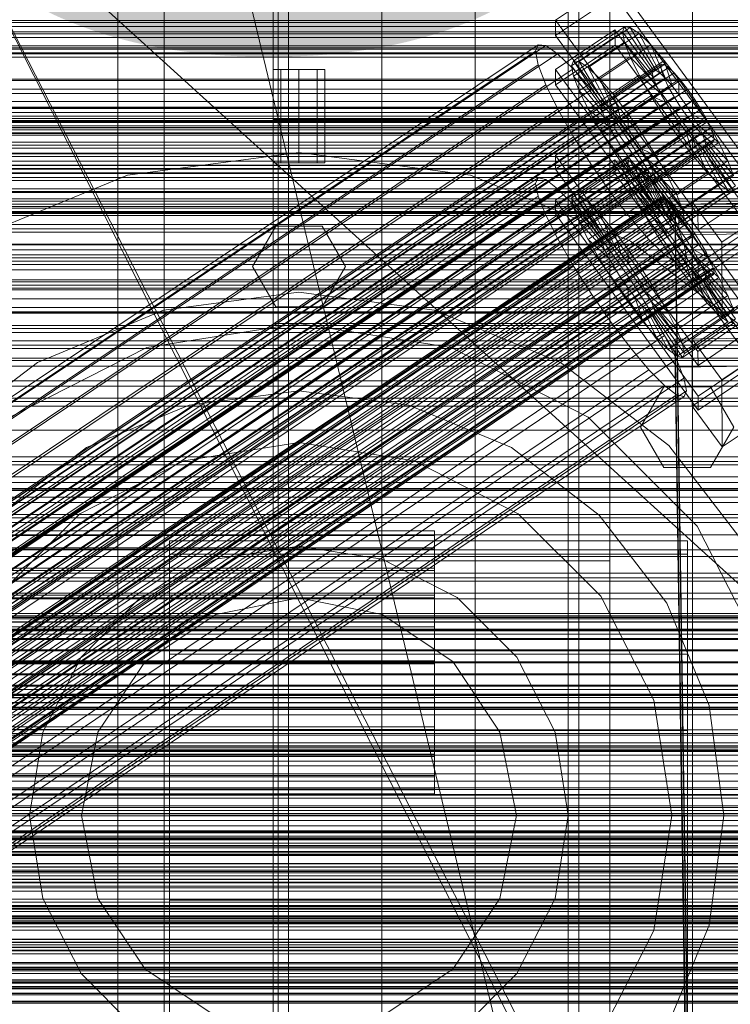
# Model space of a CAD drawing. Header units: millimetres. Extents: x -1970 to 61924, y -58230 to 6847.
# Tile 188 of 256: x 231 to 368, y -34286 to -34096. Entities that reach past the tile are written whole.
import ezdxf

# ---------------------------------------------------------------- set-up
doc = ezdxf.new("R2010")
doc.units = ezdxf.units.MM
for name, color, linetype, lineweight in [('COTAS_O', 1, 'Continuous', 0), ('COTAS_P', 1, 'Continuous', 0), ('frontal_briquetadora', 7, 'Continuous', 0), ('frontal_C01', 7, 'Continuous', 0), ('frontal_C02', 7, 'Continuous', 0), ('frontal_C03', 7, 'Continuous', 0), ('frontal_mezcladora', 7, 'Continuous', 0), ('frontal_secador', 7, 'Continuous', 0)]:
    doc.layers.add(name, color=color, linetype=linetype, lineweight=lineweight)
doc.dimstyles.new('R19_100', dxfattribs={"dimtxt": 250, "dimasz": 150, "dimexe": 150, "dimexo": 80, "dimgap": 100, "dimtad": 1, "dimtih": 1, "dimtoh": 1, "dimdsep": 46, "dimcen": 0.09, "dimadec": 0, "dimazin": 0, "dimtfac": 1, "dimtdec": 4, "dimtofl": 0, "dimtmove": 0, "dimatfit": 3, "dimfxl": 1, "dimtolj": 1, "dimtzin": 0, "dimarcsym": 0})

# ---------------------------------------------------------------- blocks, each defined once
blk = doc.blocks.new('DIM_R26_43')
at = {"layer": 'COTAS_P'}
for p, q in [((-1750, -34600), (-1600, -34555)), ((2600, -34600), (2450, -34555)), ((-1750, -35500), (-1750, -34600)), ((-1750, -34600), (2600, -34600)), ((-1750, -34600), (-1600, -34645)), ((2600, -34600), (2450, -34645)), ((2600, -35500), (2600, -34600))]:
    blk.add_line(p, q, dxfattribs=at)
blk.add_text('4350 P', height=250, dxfattribs=at).set_placement((425, -34500))
blk = doc.blocks.new('DIM_R26_46')
at = {"layer": 'COTAS_O'}
for p, q in [((-1725, -33700), (-1575, -33655)), ((1725, -33700), (1575, -33655)), ((-1725, -34400), (-1725, -33700)), ((-1725, -33700), (1725, -33700)), ((-1725, -33700), (-1575, -33745)), ((1725, -33700), (1575, -33745)), ((1725, -34400), (1725, -33700))]:
    blk.add_line(p, q, dxfattribs=at)
blk.add_text('3450 O', height=250, dxfattribs=at).set_placement((0, -33600))
blk = doc.blocks.new('DIM_R26_49')
at = {"layer": 'COTAS_O'}
for p, q in [((-650, -34200), (-500, -34155)), ((650, -34200), (500, -34155)), ((-650, -34900), (-650, -34200)), ((-650, -34200), (650, -34200)), ((-650, -34200), (-500, -34245)), ((650, -34200), (500, -34245)), ((650, -34900), (650, -34200))]:
    blk.add_line(p, q, dxfattribs=at)
blk.add_text('1300 O', height=250, dxfattribs=at).set_placement((0, -34100))

msp = doc.modelspace()

# ---------------------------------------------------------------- linework, layer by layer
at = {"layer": 'frontal_briquetadora'}
for p, q in [((210, -33820), (416.55, -34680)), ((210, -34060), (430, -34260)), ((210, -34060), (430, -34490)), ((210, -34060), (430, -34496)), ((210, -34143), (452, -34143)), ((210, -34181.662), (452, -34181.662)), ((210, -34260), (430, -34260)), ((750, -34270.216), (200, -34270.216)), ((750, -34275), (200, -34275)), ((210, -34275), (452, -34275)), ((750, -34279.784), (200, -34279.784))]:
    msp.add_line(p, q, dxfattribs=at)
at = {"layer": 'frontal_C01'}
for p, q in [((250, -35948.844), (250, -33373.251)), ((250, -33378.064), (250, -35953.656)), ((425, -34096.935), (-425, -34096.935)), ((425, -34099.076), (-425, -34099.076)), ((-425, -34110.632), (425, -34110.632)), ((334.501, -34122.56), (345.969, -34114.823)), ((345.969, -34114.823), (345.981, -34117.519)), ((345.969, -34114.823), (373.501, -34152.678)), ((345.981, -34117.519), (334.513, -34125.256)), ((373.513, -34155.374), (345.981, -34117.519)), ((334.513, -34125.256), (334.501, -34122.56)), ((362.033, -34160.414), (334.501, -34122.56)), ((334.539, -34131.187), (346.008, -34123.451)), ((337.64, -34130.823), (347.47, -34124.192)), ((338.005, -34130.008), (347.835, -34123.377)), ((339.088, -34130.27), (348.918, -34123.638)), ((346.008, -34123.451), (346.02, -34126.147)), ((346.008, -34123.451), (373.539, -34161.305)), ((347.835, -34123.377), (347.47, -34124.192)), ((347.47, -34124.192), (353.205, -34132.079)), ((347.47, -34124.192), (347.847, -34126.029)), ((348.918, -34123.638), (347.835, -34123.377)), ((347.835, -34123.377), (353.378, -34131.692)), ((350.645, -34124.959), (348.918, -34123.638)), ((348.918, -34123.638), (353.892, -34131.816)), ((334.513, -34125.256), (362.045, -34163.11)), ((346.02, -34126.147), (334.551, -34133.883)), ((338.017, -34132.66), (347.847, -34126.029)), ((340.816, -34131.59), (350.645, -34124.959)), ((373.551, -34164.001), (346.02, -34126.147)), ((347.847, -34126.029), (353.384, -34132.948)), ((347.847, -34126.029), (348.941, -34128.761)), ((352.899, -34127.248), (350.645, -34124.959)), ((350.645, -34124.959), (354.71, -34132.442)), ((146.383, -34252.321), (330.692, -34127.987)), ((146.872, -34251.231), (331.181, -34126.897)), ((148.32, -34251.581), (332.629, -34127.246)), ((331.181, -34126.897), (330.692, -34127.987)), ((330.692, -34127.987), (331.197, -34130.442)), ((332.629, -34127.246), (331.181, -34126.897)), ((334.938, -34129.011), (332.629, -34127.246)), ((343.069, -34133.879), (352.899, -34127.248)), ((355.525, -34130.35), (352.899, -34127.248)), ((352.899, -34127.248), (355.777, -34133.526)), ((150.629, -34253.346), (334.938, -34129.011)), ((337.95, -34132.071), (334.938, -34129.011)), ((339.111, -34135.392), (348.941, -34128.761)), ((348.941, -34128.761), (353.902, -34134.243)), ((348.941, -34128.761), (350.678, -34132.203)), ((141.045, -34275.202), (354.844, -34130.973)), ((141.218, -34274.815), (355.017, -34130.587)), ((141.224, -34276.072), (355.022, -34131.843)), ((141.731, -34274.939), (355.53, -34130.711)), ((142.549, -34275.565), (356.348, -34131.336)), ((146.887, -34254.776), (331.197, -34130.442)), ((331.197, -34130.442), (332.659, -34134.094)), ((334.551, -34133.883), (334.539, -34131.187)), ((362.071, -34169.042), (334.539, -34131.187)), ((337.64, -34130.823), (338.005, -34130.008)), ((343.376, -34138.71), (337.64, -34130.823)), ((338.017, -34132.66), (337.64, -34130.823)), ((343.549, -34138.324), (338.005, -34130.008)), ((338.005, -34130.008), (339.088, -34130.27)), ((344.062, -34138.447), (339.088, -34130.27)), ((339.088, -34130.27), (340.816, -34131.59)), ((344.88, -34139.073), (340.816, -34131.59)), ((340.816, -34131.59), (343.069, -34133.879)), ((353.378, -34131.692), (343.549, -34138.324)), ((353.892, -34131.816), (344.062, -34138.447)), ((345.695, -34136.981), (355.525, -34130.35)), ((353.205, -34132.079), (353.378, -34131.692)), ((353.378, -34131.692), (353.892, -34131.816)), ((353.892, -34131.816), (354.71, -34132.442)), ((355.017, -34130.587), (354.844, -34130.973)), ((354.844, -34130.973), (355.022, -34131.843)), ((355.53, -34130.711), (355.017, -34130.587)), ((355.022, -34131.843), (355.541, -34133.138)), ((358.345, -34134.054), (355.525, -34130.35)), ((355.525, -34130.35), (357.021, -34134.995)), ((356.348, -34131.336), (355.53, -34130.711)), ((357.415, -34132.421), (356.348, -34131.336)), ((141.742, -34277.366), (355.541, -34133.138)), ((143.617, -34276.649), (357.415, -34132.421)), ((153.641, -34256.406), (337.95, -34132.071)), ((341.461, -34136.219), (337.95, -34132.071)), ((343.554, -34139.58), (338.017, -34132.66)), ((339.111, -34135.392), (338.017, -34132.66)), ((340.848, -34138.834), (350.678, -34132.203)), ((353.205, -34132.079), (343.376, -34138.71)), ((353.384, -34132.948), (343.554, -34139.58)), ((354.71, -34132.442), (344.88, -34139.073)), ((355.777, -34133.526), (345.947, -34140.157)), ((350.678, -34132.203), (354.725, -34135.873)), ((350.678, -34132.203), (352.938, -34136.121)), ((353.384, -34132.948), (353.205, -34132.079)), ((353.902, -34134.243), (353.384, -34132.948)), ((354.71, -34132.442), (355.777, -34133.526)), ((355.541, -34133.138), (356.363, -34134.768)), ((355.777, -34133.526), (357.021, -34134.995)), ((358.659, -34133.89), (357.415, -34132.421)), ((142.565, -34278.996), (356.363, -34134.768)), ((144.861, -34278.119), (358.659, -34133.89)), ((359.995, -34135.645), (146.196, -34279.873)), ((148.35, -34258.429), (332.659, -34134.094)), ((332.659, -34134.094), (334.981, -34138.696)), ((334.551, -34133.883), (362.083, -34171.738)), ((344.073, -34140.874), (339.111, -34135.392)), ((340.848, -34138.834), (339.111, -34135.392)), ((345.947, -34140.157), (343.069, -34133.879)), ((343.069, -34133.879), (345.695, -34136.981)), ((353.902, -34134.243), (344.073, -34140.874)), ((357.021, -34134.995), (347.191, -34141.627)), ((358.345, -34134.054), (348.515, -34140.685)), ((354.725, -34135.873), (353.902, -34134.243)), ((356.363, -34134.768), (357.434, -34136.624)), ((357.021, -34134.995), (358.357, -34136.75)), ((358.357, -34136.75), (358.345, -34134.054)), ((361.166, -34138.106), (358.345, -34134.054)), ((359.995, -34135.645), (358.659, -34133.89)), ((361.332, -34137.564), (359.995, -34135.645)), ((143.635, -34280.852), (357.434, -34136.624)), ((147.533, -34281.793), (361.332, -34137.564)), ((157.152, -34260.553), (341.461, -34136.219)), ((345.231, -34141.17), (341.461, -34136.219)), ((343.108, -34142.752), (352.938, -34136.121)), ((354.725, -34135.873), (344.895, -34142.504)), ((347.191, -34141.627), (345.695, -34136.981)), ((345.695, -34136.981), (348.515, -34140.685)), ((348.527, -34143.381), (358.357, -34136.75)), ((352.938, -34136.121), (355.796, -34137.729)), ((352.938, -34136.121), (355.569, -34140.246)), ((355.796, -34137.729), (354.725, -34135.873)), ((357.434, -34136.624), (358.68, -34138.578)), ((358.357, -34136.75), (359.693, -34138.669)), ((362.578, -34139.518), (361.332, -34137.564)), ((144.881, -34282.806), (358.68, -34138.578)), ((150.672, -34263.031), (334.981, -34138.696)), ((334.981, -34138.696), (338.003, -34143.933)), ((344.895, -34142.504), (340.848, -34138.834)), ((343.108, -34142.752), (340.848, -34138.834)), ((343.549, -34138.324), (343.376, -34138.71)), ((343.376, -34138.71), (343.554, -34139.58)), ((344.062, -34138.447), (343.549, -34138.324)), ((344.88, -34139.073), (344.062, -34138.447)), ((345.947, -34140.157), (344.88, -34139.073)), ((355.796, -34137.729), (345.966, -34144.36)), ((359.693, -34138.669), (349.863, -34145.301)), ((351.336, -34144.737), (361.166, -34138.106)), ((357.042, -34139.683), (355.796, -34137.729)), ((358.68, -34138.578), (360.017, -34140.498)), ((361.166, -34138.106), (359.693, -34138.669)), ((359.693, -34138.669), (360.939, -34140.624)), ((363.797, -34142.232), (361.166, -34138.106)), ((146.218, -34284.726), (360.017, -34140.498)), ((148.779, -34283.747), (362.578, -34139.518)), ((149.85, -34285.602), (363.648, -34141.374)), ((345.231, -34141.17), (160.922, -34265.504)), ((343.554, -34139.58), (344.073, -34140.874)), ((344.073, -34140.874), (344.895, -34142.504)), ((349.002, -34146.587), (345.231, -34141.17)), ((345.739, -34146.877), (355.569, -34140.246)), ((347.191, -34141.627), (345.947, -34140.157)), ((357.042, -34139.683), (347.212, -34146.314)), ((348.515, -34140.685), (348.527, -34143.381)), ((348.515, -34140.685), (351.336, -34144.737)), ((360.939, -34140.624), (351.109, -34147.255)), ((355.569, -34140.246), (357.042, -34139.683)), ((355.569, -34140.246), (358.39, -34144.299)), ((358.378, -34141.603), (357.042, -34139.683)), ((360.017, -34140.498), (361.352, -34142.252)), ((363.797, -34142.232), (360.939, -34140.624)), ((360.939, -34140.624), (362.01, -34142.479)), ((363.648, -34141.374), (362.578, -34139.518)), ((364.471, -34143.005), (363.648, -34141.374)), ((147.554, -34286.48), (361.352, -34142.252)), ((150.672, -34287.233), (364.471, -34143.005)), ((345.966, -34144.36), (343.108, -34142.752)), ((345.739, -34146.877), (343.108, -34142.752)), ((344.895, -34142.504), (345.966, -34144.36)), ((348.527, -34143.381), (347.191, -34141.627)), ((358.378, -34141.603), (348.548, -34148.234)), ((362.01, -34142.479), (352.18, -34149.11)), ((353.967, -34148.863), (363.797, -34142.232)), ((358.39, -34144.299), (358.378, -34141.603)), ((359.714, -34143.357), (358.378, -34141.603)), ((361.352, -34142.252), (362.596, -34143.721)), ((366.057, -34146.149), (362.01, -34142.479)), ((362.01, -34142.479), (362.833, -34144.11)), ((366.057, -34146.149), (363.797, -34142.232)), ((364.989, -34144.299), (364.471, -34143.005)), ((148.798, -34287.95), (362.596, -34143.721)), ((149.865, -34289.034), (363.664, -34144.806)), ((151.191, -34288.527), (364.989, -34144.299)), ((151.369, -34289.397), (365.168, -34145.169)), ((153.694, -34268.268), (338.003, -34143.933)), ((338.003, -34143.933), (341.52, -34149.448)), ((345.966, -34144.36), (347.212, -34146.314)), ((349.863, -34145.301), (348.527, -34143.381)), ((348.56, -34150.93), (358.39, -34144.299)), ((349.863, -34145.301), (351.336, -34144.737)), ((359.714, -34143.357), (349.884, -34149.988)), ((360.958, -34144.827), (351.128, -34151.458)), ((351.336, -34144.737), (353.967, -34148.863)), ((362.833, -34144.11), (353.003, -34150.741)), ((358.39, -34144.299), (361.21, -34148.003)), ((361.21, -34148.003), (359.714, -34143.357)), ((360.958, -34144.827), (359.714, -34143.357)), ((363.836, -34151.105), (360.958, -34144.827)), ((362.025, -34145.911), (360.958, -34144.827)), ((362.596, -34143.721), (363.664, -34144.806)), ((367.794, -34149.591), (362.833, -34144.11)), ((362.833, -34144.11), (363.351, -34145.404)), ((363.664, -34144.806), (364.482, -34145.431)), ((365.168, -34145.169), (364.989, -34144.299)), ((364.995, -34145.555), (365.168, -34145.169)), ((150.683, -34289.659), (364.482, -34145.431)), ((151.196, -34289.783), (364.995, -34145.555)), ((164.693, -34270.922), (349.002, -34146.587)), ((347.212, -34146.314), (345.739, -34146.877)), ((348.56, -34150.93), (345.739, -34146.877)), ((347.212, -34146.314), (348.548, -34148.234)), ((352.519, -34152.103), (349.002, -34146.587)), ((351.109, -34147.255), (349.863, -34145.301)), ((362.025, -34145.911), (352.196, -34152.542)), ((362.843, -34146.536), (353.014, -34153.168)), ((363.351, -34145.404), (353.521, -34152.035)), ((363.357, -34146.66), (353.527, -34153.291)), ((363.53, -34146.274), (353.7, -34152.905)), ((356.228, -34152.78), (366.057, -34146.149)), ((366.09, -34153.394), (362.025, -34145.911)), ((362.843, -34146.536), (362.025, -34145.911)), ((367.817, -34154.714), (362.843, -34146.536)), ((363.357, -34146.66), (362.843, -34146.536)), ((368.888, -34152.324), (363.351, -34145.404)), ((363.351, -34145.404), (363.53, -34146.274)), ((363.53, -34146.274), (363.357, -34146.66)), ((368.9, -34154.976), (363.357, -34146.66)), ((369.265, -34154.16), (363.53, -34146.274)), ((364.482, -34145.431), (364.995, -34145.555)), ((367.794, -34149.591), (366.057, -34146.149)), ((348.548, -34148.234), (348.56, -34150.93)), ((348.548, -34148.234), (349.884, -34149.988)), ((352.18, -34149.11), (351.109, -34147.255)), ((351.109, -34147.255), (353.967, -34148.863)), ((351.38, -34154.634), (361.21, -34148.003)), ((353.967, -34148.863), (356.228, -34152.78)), ((361.21, -34148.003), (363.836, -34151.105)), ((157.211, -34273.783), (341.52, -34149.448)), ((341.52, -34149.448), (345.291, -34154.866)), ((349.884, -34149.988), (351.38, -34154.634)), ((349.884, -34149.988), (351.128, -34151.458)), ((353.003, -34150.741), (352.18, -34149.11)), ((352.18, -34149.11), (356.228, -34152.78)), ((353.521, -34152.035), (353.003, -34150.741)), ((353.003, -34150.741), (357.964, -34156.223)), ((357.964, -34156.223), (367.794, -34149.591)), ((360.882, -34158.028), (372.35, -34150.291)), ((368.888, -34152.324), (367.794, -34149.591)), ((168.21, -34276.437), (352.519, -34152.103)), ((351.38, -34154.634), (348.56, -34150.93)), ((351.128, -34151.458), (354.006, -34157.736)), ((351.128, -34151.458), (352.196, -34152.542)), ((352.196, -34152.542), (356.26, -34160.025)), ((352.196, -34152.542), (353.014, -34153.168)), ((355.541, -34157.34), (352.519, -34152.103)), ((353.7, -34152.905), (353.521, -34152.035)), ((353.521, -34152.035), (359.058, -34158.955)), ((354.006, -34157.736), (363.836, -34151.105)), ((356.228, -34152.78), (357.964, -34156.223)), ((359.058, -34158.955), (368.888, -34152.324)), ((373.501, -34152.678), (362.033, -34160.414)), ((363.836, -34151.105), (366.09, -34153.394)), ((354.006, -34157.736), (351.38, -34154.634)), ((353.014, -34153.168), (357.987, -34161.345)), ((353.014, -34153.168), (353.527, -34153.291)), ((353.527, -34153.291), (353.7, -34152.905)), ((353.527, -34153.291), (359.07, -34161.607)), ((353.7, -34152.905), (359.436, -34160.792)), ((356.26, -34160.025), (366.09, -34153.394)), ((357.987, -34161.345), (367.817, -34154.714)), ((359.436, -34160.792), (369.265, -34154.16)), ((366.09, -34153.394), (367.817, -34154.714)), ((367.817, -34154.714), (368.9, -34154.976)), ((160.982, -34279.201), (345.291, -34154.866)), ((345.291, -34154.866), (349.061, -34159.817)), ((357.964, -34156.223), (359.058, -34158.955)), ((359.07, -34161.607), (368.9, -34154.976)), ((362.045, -34163.11), (373.513, -34155.374)), ((171.232, -34281.674), (355.541, -34157.34)), ((356.26, -34160.025), (354.006, -34157.736)), ((357.863, -34161.941), (355.541, -34157.34)), ((357.646, -34158.057), (375.644, -34157.811)), ((357.646, -34163.449), (357.646, -34158.057)), ((360.514, -34353.167), (357.646, -34158.057)), ((360.939, -34170.969), (360.882, -34158.028)), ((366.618, -34165.914), (360.882, -34158.028)), ((378.086, -34158.178), (366.618, -34165.914)), ((164.752, -34284.152), (349.061, -34159.817)), ((349.061, -34159.817), (352.572, -34163.964)), ((357.987, -34161.345), (356.26, -34160.025)), ((359.058, -34158.955), (359.436, -34160.792)), ((362.033, -34160.414), (362.045, -34163.11)), ((173.554, -34286.276), (357.863, -34161.941)), ((359.326, -34165.594), (357.863, -34161.941)), ((359.07, -34161.607), (357.987, -34161.345)), ((359.436, -34160.792), (359.07, -34161.607)), ((373.539, -34161.305), (362.071, -34169.042)), ((168.263, -34288.299), (352.572, -34163.964)), ((352.572, -34163.964), (355.584, -34167.025)), ((375.644, -34163.204), (357.646, -34163.449)), ((360.514, -34358.56), (357.646, -34163.449)), ((372.408, -34163.233), (360.939, -34170.969)), ((362.083, -34171.738), (373.551, -34164.001)), ((175.016, -34289.929), (359.326, -34165.594)), ((359.83, -34168.049), (359.326, -34165.594)), ((366.618, -34165.914), (366.675, -34178.856)), ((171.275, -34291.359), (355.584, -34167.025)), ((355.584, -34167.025), (357.893, -34168.79)), ((173.584, -34293.124), (357.893, -34168.79)), ((175.032, -34293.474), (359.341, -34169.139)), ((175.521, -34292.384), (359.83, -34168.049)), ((357.893, -34168.79), (359.341, -34169.139)), ((359.341, -34169.139), (359.83, -34168.049)), ((362.071, -34169.042), (362.083, -34171.738)), ((360.939, -34170.969), (366.675, -34178.856)), ((366.675, -34178.856), (378.143, -34171.119)), ((-311.15, -34195.055), (311.15, -34195.055)), ((-311.15, -34195.847), (311.15, -34195.847)), ((-311.15, -34195.994), (311.15, -34195.994)), ((311.15, -34195.847), (311.15, -34195.055)), ((311.15, -34195.055), (311.15, -34195.994)), ((311.15, -34198.316), (311.15, -34195.847)), ((311.15, -34195.994), (311.15, -34198.6)), ((-311.15, -34198.316), (311.15, -34198.316)), ((311.15, -34202.293), (311.15, -34198.316)), ((-311.15, -34198.6), (311.15, -34198.6)), ((311.15, -34198.6), (311.15, -34202.695)), ((-311.15, -34202.293), (311.15, -34202.293)), ((-311.15, -34202.695), (311.15, -34202.695)), ((311.15, -34207.508), (311.15, -34202.293)), ((311.15, -34202.695), (311.15, -34208)), ((-311.15, -34207.508), (311.15, -34207.508)), ((311.15, -34213.605), (311.15, -34207.508)), ((-311.15, -34208), (311.15, -34208)), ((311.15, -34208), (311.15, -34214.154)), ((-440, -34211.454), (440, -34211.454)), ((-440, -34211.734), (440, -34211.734)), ((-440, -34211.787), (440, -34211.787)), ((-440, -34212.609), (440, -34212.609)), ((-440, -34212.71), (440, -34212.71)), ((311.15, -34213.605), (-311.15, -34213.605)), ((311.15, -34220.169), (311.15, -34213.605)), ((-440, -34214.019), (440, -34214.019)), ((-440, -34214.161), (440, -34214.161)), ((-311.15, -34214.154), (311.15, -34214.154)), ((311.15, -34214.154), (311.15, -34220.738)), ((-440, -34215.866), (440, -34215.866)), ((-440, -34216.041), (440, -34216.041)), ((440, -34218.027), (-440, -34218.027)), ((-440, -34218.221), (440, -34218.221)), ((-440, -34220.353), (440, -34220.353)), ((-440, -34220.554), (440, -34220.554)), ((-311.15, -34220.169), (311.15, -34220.169)), ((-311.15, -34220.738), (311.15, -34220.738)), ((311.15, -34226.752), (311.15, -34220.169)), ((311.15, -34220.738), (311.15, -34227.302)), ((-440, -34222.685), (440, -34222.685)), ((-440, -34222.88), (440, -34222.88)), ((-440, -34224.866), (440, -34224.866)), ((-440, -34225.04), (440, -34225.04)), ((-440, -34226.746), (440, -34226.746)), ((-440, -34226.888), (440, -34226.888)), ((-311.15, -34226.752), (311.15, -34226.752)), ((311.15, -34232.906), (311.15, -34226.752)), ((-440, -34228.197), (440, -34228.197)), ((-440, -34228.297), (440, -34228.297)), ((-311.15, -34227.302), (311.15, -34227.302)), ((311.15, -34227.302), (311.15, -34233.399)), ((-440, -34229.12), (440, -34229.12)), ((-440, -34229.172), (440, -34229.172)), ((-440, -34229.453), (440, -34229.453)), ((-311.15, -34232.906), (311.15, -34232.906)), ((-311.15, -34233.399), (311.15, -34233.399)), ((311.15, -34238.212), (311.15, -34232.906)), ((311.15, -34233.399), (311.15, -34238.614)), ((-311.15, -34238.212), (311.15, -34238.212)), ((311.15, -34242.307), (311.15, -34238.212)), ((-311.15, -34238.614), (311.15, -34238.614)), ((311.15, -34238.614), (311.15, -34242.591)), ((-311.15, -34242.307), (311.15, -34242.307)), ((-311.15, -34242.591), (311.15, -34242.591)), ((311.15, -34244.913), (311.15, -34242.307)), ((311.15, -34242.591), (311.15, -34245.06)), ((-311.15, -34244.913), (311.15, -34244.913)), ((-311.15, -34245.06), (311.15, -34245.06)), ((-311.15, -34245.852), (311.15, -34245.852)), ((311.15, -34245.852), (311.15, -34244.913)), ((311.15, -34245.06), (311.15, -34245.852))]:
    msp.add_line(p, q, dxfattribs=at)
at = {"layer": 'frontal_C02'}
for p, q in [((250, -35767.183), (250, -32921.727)), ((250, -32926.497), (250, -35771.953)), ((334.501, -34096.446), (345.969, -34088.777)), ((345.969, -34088.777), (373.501, -34126.3)), ((345.981, -34091.758), (334.513, -34099.427)), ((373.513, -34129.28), (345.981, -34091.758)), ((334.513, -34099.427), (334.501, -34096.446)), ((362.033, -34133.969), (334.501, -34096.446)), ((334.513, -34099.427), (362.045, -34136.949)), ((334.539, -34105.984), (346.008, -34098.315)), ((337.64, -34105.284), (347.47, -34098.711)), ((338.005, -34104.325), (347.835, -34097.751)), ((339.088, -34104.443), (348.918, -34097.869)), ((340.816, -34105.63), (350.645, -34099.057)), ((346.008, -34098.315), (346.02, -34101.295)), ((346.008, -34098.315), (373.539, -34135.837)), ((347.835, -34097.751), (347.47, -34098.711)), ((347.47, -34098.711), (353.205, -34106.528)), ((347.47, -34098.711), (347.847, -34100.683)), ((348.918, -34097.869), (347.835, -34097.751)), ((347.835, -34097.751), (353.378, -34106.073)), ((350.645, -34099.057), (348.918, -34097.869)), ((348.918, -34097.869), (353.892, -34106.129)), ((352.899, -34101.233), (350.645, -34099.057)), ((350.645, -34099.057), (354.71, -34106.692)), ((146.872, -34224.444), (331.181, -34101.19)), ((148.32, -34224.602), (332.629, -34101.347)), ((331.181, -34101.19), (330.692, -34102.473)), ((332.629, -34101.347), (331.181, -34101.19)), ((334.938, -34102.935), (332.629, -34101.347)), ((346.02, -34101.295), (334.551, -34108.964)), ((338.017, -34107.256), (347.847, -34100.683)), ((343.069, -34107.806), (352.899, -34101.233)), ((373.551, -34138.818), (346.02, -34101.295)), ((347.847, -34100.683), (353.384, -34107.462)), ((347.847, -34100.683), (348.941, -34103.532)), ((355.525, -34104.249), (352.899, -34101.233)), ((352.899, -34101.233), (355.777, -34107.723)), ((146.383, -34225.727), (330.692, -34102.473)), ((150.629, -34226.19), (334.938, -34102.935)), ((330.692, -34102.473), (331.197, -34105.109)), ((337.95, -34105.844), (334.938, -34102.935)), ((141.218, -34247.953), (355.017, -34104.978)), ((141.731, -34248.009), (355.53, -34105.034)), ((146.887, -34228.363), (331.197, -34105.109)), ((331.197, -34105.109), (332.659, -34108.918)), ((337.64, -34105.284), (338.005, -34104.325)), ((343.376, -34113.102), (337.64, -34105.284)), ((338.017, -34107.256), (337.64, -34105.284)), ((343.549, -34112.647), (338.005, -34104.325)), ((338.005, -34104.325), (339.088, -34104.443)), ((344.062, -34112.703), (339.088, -34104.443)), ((339.088, -34104.443), (340.816, -34105.63)), ((339.111, -34110.106), (348.941, -34103.532)), ((345.695, -34110.823), (355.525, -34104.249)), ((348.941, -34103.532), (353.902, -34108.812)), ((348.941, -34103.532), (350.678, -34107.065)), ((355.017, -34104.978), (354.844, -34105.432)), ((355.53, -34105.034), (355.017, -34104.978)), ((358.345, -34107.9), (355.525, -34104.249)), ((355.525, -34104.249), (357.021, -34109.151)), ((356.348, -34105.596), (355.53, -34105.034)), ((141.045, -34248.408), (354.844, -34105.432)), ((141.224, -34249.342), (355.022, -34106.366)), ((142.549, -34248.572), (356.348, -34105.596)), ((143.617, -34249.602), (357.415, -34106.627)), ((153.641, -34229.099), (337.95, -34105.844)), ((334.551, -34108.964), (334.539, -34105.984)), ((362.071, -34143.506), (334.539, -34105.984)), ((341.461, -34109.877), (337.95, -34105.844)), ((344.88, -34113.265), (340.816, -34105.63)), ((340.816, -34105.63), (343.069, -34107.806)), ((340.848, -34113.639), (350.678, -34107.065)), ((353.205, -34106.528), (343.376, -34113.102)), ((353.378, -34106.073), (343.549, -34112.647)), ((353.892, -34106.129), (344.062, -34112.703)), ((354.71, -34106.692), (344.88, -34113.265)), ((350.678, -34107.065), (354.725, -34110.485)), ((350.678, -34107.065), (352.938, -34111.041)), ((353.205, -34106.528), (353.378, -34106.073)), ((353.384, -34107.462), (353.205, -34106.528)), ((353.378, -34106.073), (353.892, -34106.129)), ((353.892, -34106.129), (354.71, -34106.692)), ((354.71, -34106.692), (355.777, -34107.723)), ((354.844, -34105.432), (355.022, -34106.366)), ((355.022, -34106.366), (355.541, -34107.716)), ((357.415, -34106.627), (356.348, -34105.596)), ((358.659, -34108.056), (357.415, -34106.627)), ((141.742, -34250.692), (355.541, -34107.716)), ((144.861, -34251.031), (358.659, -34108.056)), ((148.35, -34232.173), (332.659, -34108.918)), ((332.659, -34108.918), (334.981, -34113.641)), ((334.551, -34108.964), (362.083, -34146.487)), ((343.554, -34114.036), (338.017, -34107.256)), ((339.111, -34110.106), (338.017, -34107.256)), ((345.947, -34114.296), (343.069, -34107.806)), ((343.069, -34107.806), (345.695, -34110.823)), ((353.384, -34107.462), (343.554, -34114.036)), ((353.902, -34108.812), (344.073, -34115.385)), ((355.777, -34107.723), (345.947, -34114.296)), ((358.345, -34107.9), (348.515, -34114.474)), ((353.902, -34108.812), (353.384, -34107.462)), ((354.725, -34110.485), (353.902, -34108.812)), ((355.541, -34107.716), (356.363, -34109.39)), ((355.777, -34107.723), (357.021, -34109.151)), ((358.357, -34110.881), (358.345, -34107.9)), ((361.166, -34111.938), (358.345, -34107.9)), ((359.995, -34109.785), (358.659, -34108.056)), ((142.565, -34252.365), (356.363, -34109.39)), ((359.995, -34109.785), (146.196, -34252.761)), ((157.152, -34233.131), (341.461, -34109.877)), ((344.073, -34115.385), (339.111, -34110.106)), ((340.848, -34113.639), (339.111, -34110.106)), ((345.231, -34114.758), (341.461, -34109.877)), ((354.725, -34110.485), (344.895, -34117.059)), ((347.191, -34115.725), (345.695, -34110.823)), ((345.695, -34110.823), (348.515, -34114.474)), ((357.021, -34109.151), (347.191, -34115.725)), ((348.527, -34117.455), (358.357, -34110.881)), ((355.796, -34112.369), (354.725, -34110.485)), ((356.363, -34109.39), (357.434, -34111.273)), ((357.021, -34109.151), (358.357, -34110.881)), ((358.357, -34110.881), (359.693, -34112.793)), ((361.332, -34111.698), (359.995, -34109.785)), ((143.635, -34254.249), (357.434, -34111.273)), ((147.533, -34254.673), (361.332, -34111.698)), ((343.108, -34117.615), (352.938, -34111.041)), ((343.549, -34112.647), (343.376, -34113.102)), ((344.062, -34112.703), (343.549, -34112.647)), ((344.88, -34113.265), (344.062, -34112.703)), ((355.796, -34112.369), (345.966, -34118.942)), ((359.693, -34112.793), (349.863, -34119.367)), ((351.336, -34118.511), (361.166, -34111.938)), ((352.938, -34111.041), (355.796, -34112.369)), ((352.938, -34111.041), (355.569, -34115.189)), ((357.042, -34114.334), (355.796, -34112.369)), ((357.434, -34111.273), (358.68, -34113.238)), ((361.166, -34111.938), (359.693, -34112.793)), ((359.693, -34112.793), (360.939, -34114.758)), ((363.797, -34116.085), (361.166, -34111.938)), ((362.578, -34113.663), (361.332, -34111.698)), ((144.881, -34256.213), (358.68, -34113.238)), ((148.779, -34256.638), (362.578, -34113.663)), ((150.672, -34236.896), (334.981, -34113.641)), ((345.231, -34114.758), (160.922, -34238.012)), ((334.981, -34113.641), (338.003, -34118.957)), ((344.895, -34117.059), (340.848, -34113.639)), ((343.108, -34117.615), (340.848, -34113.639)), ((343.376, -34113.102), (343.554, -34114.036)), ((343.554, -34114.036), (344.073, -34115.385)), ((345.947, -34114.296), (344.88, -34113.265)), ((349.002, -34120.155), (345.231, -34114.758)), ((347.191, -34115.725), (345.947, -34114.296)), ((357.042, -34114.334), (347.212, -34120.907)), ((348.515, -34114.474), (348.527, -34117.455)), ((348.515, -34114.474), (351.336, -34118.511)), ((360.939, -34114.758), (351.109, -34121.332)), ((355.569, -34115.189), (357.042, -34114.334)), ((358.378, -34116.246), (357.042, -34114.334)), ((358.68, -34113.238), (360.017, -34115.15)), ((363.797, -34116.085), (360.939, -34114.758)), ((360.939, -34114.758), (362.01, -34116.641)), ((363.648, -34115.546), (362.578, -34113.663)), ((146.218, -34258.126), (360.017, -34115.15)), ((149.85, -34258.521), (363.648, -34115.546)), ((344.073, -34115.385), (344.895, -34117.059)), ((345.739, -34121.763), (355.569, -34115.189)), ((348.527, -34117.455), (347.191, -34115.725)), ((358.378, -34116.246), (348.548, -34122.819)), ((362.01, -34116.641), (352.18, -34123.215)), ((353.967, -34122.659), (363.797, -34116.085)), ((355.569, -34115.189), (358.39, -34119.226)), ((358.39, -34119.226), (358.378, -34116.246)), ((359.714, -34117.975), (358.378, -34116.246)), ((360.017, -34115.15), (361.352, -34116.88)), ((366.057, -34120.062), (362.01, -34116.641)), ((362.01, -34116.641), (362.833, -34118.315)), ((364.471, -34117.22), (363.648, -34115.546)), ((366.057, -34120.062), (363.797, -34116.085)), ((147.554, -34259.855), (361.352, -34116.88)), ((148.798, -34261.284), (362.596, -34118.309)), ((150.672, -34260.195), (364.471, -34117.22)), ((151.191, -34261.545), (364.989, -34118.569)), ((345.966, -34118.942), (343.108, -34117.615)), ((345.739, -34121.763), (343.108, -34117.615)), ((344.895, -34117.059), (345.966, -34118.942)), ((349.863, -34119.367), (348.527, -34117.455)), ((349.863, -34119.367), (351.336, -34118.511)), ((359.714, -34117.975), (349.884, -34124.549)), ((351.336, -34118.511), (353.967, -34122.659)), ((362.833, -34118.315), (353.003, -34124.889)), ((361.21, -34122.878), (359.714, -34117.975)), ((360.958, -34119.404), (359.714, -34117.975)), ((361.352, -34116.88), (362.596, -34118.309)), ((362.596, -34118.309), (363.664, -34119.339)), ((367.794, -34123.595), (362.833, -34118.315)), ((362.833, -34118.315), (363.351, -34119.665)), ((364.989, -34118.569), (364.471, -34117.22)), ((365.168, -34119.503), (364.989, -34118.569)), ((149.865, -34262.315), (363.664, -34119.339)), ((150.683, -34262.877), (364.482, -34119.902)), ((151.196, -34262.933), (364.995, -34119.958)), ((151.369, -34262.479), (365.168, -34119.503)), ((153.694, -34242.211), (338.003, -34118.957)), ((164.693, -34243.409), (349.002, -34120.155)), ((338.003, -34118.957), (341.52, -34124.502)), ((345.966, -34118.942), (347.212, -34120.907)), ((348.56, -34125.8), (358.39, -34119.226)), ((352.519, -34125.7), (349.002, -34120.155)), ((351.109, -34121.332), (349.863, -34119.367)), ((360.958, -34119.404), (351.128, -34125.978)), ((362.025, -34120.435), (352.196, -34127.009)), ((363.351, -34119.665), (353.521, -34126.238)), ((356.228, -34126.635), (366.057, -34120.062)), ((358.39, -34119.226), (361.21, -34122.878)), ((363.836, -34125.894), (360.958, -34119.404)), ((362.025, -34120.435), (360.958, -34119.404)), ((366.09, -34128.07), (362.025, -34120.435)), ((362.843, -34120.998), (362.025, -34120.435)), ((368.888, -34126.444), (363.351, -34119.665)), ((363.351, -34119.665), (363.53, -34120.599)), ((363.664, -34119.339), (364.482, -34119.902)), ((364.482, -34119.902), (364.995, -34119.958)), ((364.995, -34119.958), (365.168, -34119.503)), ((367.794, -34123.595), (366.057, -34120.062)), ((347.212, -34120.907), (345.739, -34121.763)), ((348.56, -34125.8), (345.739, -34121.763)), ((347.212, -34120.907), (348.548, -34122.819)), ((352.18, -34123.215), (351.109, -34121.332)), ((351.109, -34121.332), (353.967, -34122.659)), ((362.843, -34120.998), (353.014, -34127.571)), ((363.357, -34121.053), (353.527, -34127.627)), ((363.53, -34120.599), (353.7, -34127.172)), ((367.817, -34129.258), (362.843, -34120.998)), ((363.357, -34121.053), (362.843, -34120.998)), ((363.53, -34120.599), (363.357, -34121.053)), ((368.9, -34129.376), (363.357, -34121.053)), ((369.265, -34128.416), (363.53, -34120.599)), ((348.548, -34122.819), (348.56, -34125.8)), ((348.548, -34122.819), (349.884, -34124.549)), ((351.38, -34129.451), (361.21, -34122.878)), ((353.003, -34124.889), (352.18, -34123.215)), ((352.18, -34123.215), (356.228, -34126.635)), ((353.967, -34122.659), (356.228, -34126.635)), ((357.964, -34130.168), (367.794, -34123.595)), ((360.882, -34131.511), (372.35, -34123.842)), ((361.21, -34122.878), (363.836, -34125.894)), ((368.888, -34126.444), (367.794, -34123.595)), ((157.211, -34247.756), (341.52, -34124.502)), ((168.21, -34248.954), (352.519, -34125.7)), ((341.52, -34124.502), (345.291, -34129.899)), ((351.38, -34129.451), (348.56, -34125.8)), ((349.884, -34124.549), (351.38, -34129.451)), ((349.884, -34124.549), (351.128, -34125.978)), ((351.128, -34125.978), (354.006, -34132.468)), ((351.128, -34125.978), (352.196, -34127.009)), ((355.541, -34131.015), (352.519, -34125.7)), ((353.521, -34126.238), (353.003, -34124.889)), ((353.003, -34124.889), (357.964, -34130.168)), ((354.006, -34132.468), (363.836, -34125.894)), ((363.836, -34125.894), (366.09, -34128.07)), ((352.196, -34127.009), (356.26, -34134.644)), ((352.196, -34127.009), (353.014, -34127.571)), ((353.014, -34127.571), (357.987, -34135.831)), ((353.014, -34127.571), (353.527, -34127.627)), ((353.7, -34127.172), (353.521, -34126.238)), ((353.521, -34126.238), (359.058, -34133.018)), ((353.527, -34127.627), (353.7, -34127.172)), ((353.527, -34127.627), (359.07, -34135.949)), ((353.7, -34127.172), (359.436, -34134.99)), ((356.228, -34126.635), (357.964, -34130.168)), ((356.26, -34134.644), (366.09, -34128.07)), ((359.058, -34133.018), (368.888, -34126.444)), ((373.501, -34126.3), (362.033, -34133.969)), ((366.09, -34128.07), (367.817, -34129.258)), ((160.982, -34253.153), (345.291, -34129.899)), ((345.291, -34129.899), (349.061, -34134.78)), ((354.006, -34132.468), (351.38, -34129.451)), ((357.987, -34135.831), (367.817, -34129.258)), ((359.07, -34135.949), (368.9, -34129.376)), ((359.436, -34134.99), (369.265, -34128.416)), ((362.045, -34136.949), (373.513, -34129.28)), ((367.817, -34129.258), (368.9, -34129.376)), ((171.232, -34254.27), (355.541, -34131.015)), ((357.863, -34135.738), (355.541, -34131.015)), ((357.646, -34131.971), (375.644, -34131.727)), ((357.964, -34130.168), (359.058, -34133.018)), ((360.939, -34145.818), (360.882, -34131.511)), ((366.618, -34139.328), (360.882, -34131.511)), ((378.086, -34131.659), (366.618, -34139.328)), ((356.26, -34134.644), (354.006, -34132.468)), ((357.646, -34137.932), (357.646, -34131.971)), ((360.514, -34325.376), (357.646, -34131.971)), ((359.058, -34133.018), (359.436, -34134.99)), ((164.752, -34258.034), (349.061, -34134.78)), ((349.061, -34134.78), (352.572, -34138.812)), ((357.987, -34135.831), (356.26, -34134.644)), ((359.436, -34134.99), (359.07, -34135.949)), ((362.033, -34133.969), (362.045, -34136.949)), ((173.554, -34258.993), (357.863, -34135.738)), ((359.326, -34139.548), (357.863, -34135.738)), ((359.07, -34135.949), (357.987, -34135.831)), ((373.539, -34135.837), (362.071, -34143.506)), ((168.263, -34262.067), (352.572, -34138.812)), ((352.572, -34138.812), (355.584, -34141.721)), ((375.644, -34137.689), (357.646, -34137.932)), ((360.514, -34331.337), (357.646, -34137.932)), ((372.408, -34138.148), (360.939, -34145.818)), ((362.083, -34146.487), (373.551, -34138.818)), ((366.618, -34139.328), (366.675, -34153.635)), ((175.016, -34262.802), (359.326, -34139.548)), ((359.83, -34142.184), (359.326, -34139.548)), ((171.275, -34264.976), (355.584, -34141.721)), ((173.584, -34266.564), (357.893, -34143.309)), ((175.521, -34265.438), (359.83, -34142.184)), ((355.584, -34141.721), (357.893, -34143.309)), ((357.893, -34143.309), (359.341, -34143.467)), ((359.341, -34143.467), (359.83, -34142.184)), ((175.032, -34266.721), (359.341, -34143.467)), ((362.071, -34143.506), (362.083, -34146.487)), ((360.939, -34145.818), (366.675, -34153.635)), ((366.675, -34153.635), (378.143, -34145.966)), ((-450, -34234.172), (450, -34234.172)), ((450, -34246.094), (-450, -34246.094)), ((450, -34267.581), (-450, -34267.581)), ((-450, -34279.503), (450, -34279.503))]:
    msp.add_line(p, q, dxfattribs=at)
at = {"layer": 'frontal_C03'}
for p, q in [((-1250, -34096.536), (1250, -34096.536)), ((-1250, -34097.665), (1250, -34097.665)), ((1250, -34098.726), (-1250, -34098.726)), ((1250, -34099.783), (-1250, -34099.783)), ((-1250, -34101.385), (1250, -34101.385)), ((1250, -34102.09), (-1250, -34102.09)), ((1250, -34102.744), (-1250, -34102.744)), ((-1250, -34102.981), (1250, -34102.981)), ((1250, -34103.625), (-1250, -34103.625)), ((-1250, -34107.828), (1250, -34107.828)), ((-1250, -34109.784), (1250, -34109.784)), ((1250, -34113.431), (-1250, -34113.431)), ((1250, -34114.313), (-1250, -34114.313)), ((-1268, -34115.802), (1268, -34115.802)), ((-1268, -34116.026), (1268, -34116.026)), ((-1268, -34116.191), (1268, -34116.191)), ((1250, -34114.966), (-1250, -34114.966)), ((-1250, -34115.429), (1250, -34115.429)), ((-1268, -34116.848), (1268, -34116.848)), ((-1268, -34117.166), (1268, -34117.166)), ((-1268, -34118.212), (1268, -34118.212)), ((1250, -34117.274), (-1250, -34117.274)), ((1250, -34117.61), (-1250, -34117.61)), ((-1250, -34118.331), (1250, -34118.331)), ((-1268, -34118.661), (1268, -34118.661)), ((-1268, -34120.024), (1268, -34120.024)), ((-1268, -34120.574), (1268, -34120.574)), ((-1268, -34122.162), (1268, -34122.162)), ((1250, -34121.183), (-1250, -34121.183)), ((1250, -34122.24), (-1250, -34122.24)), ((1268, -34122.775), (-1268, -34122.775)), ((-1250, -34123.667), (1250, -34123.667)), ((-1268, -34124.479), (1268, -34124.479)), ((-1268, -34125.114), (1268, -34125.114)), ((1250, -34124.548), (-1250, -34124.548)), ((1250, -34125.201), (-1250, -34125.201)), ((-1250, -34125.925), (1250, -34125.925)), ((1250, -34126.083), (-1250, -34126.083)), ((-1268, -34126.817), (1268, -34126.817)), ((-1268, -34127.431), (1268, -34127.431)), ((-1268, -34129.018), (1268, -34129.018)), ((-1268, -34129.568), (1268, -34129.568)), ((-1268, -34130.932), (1268, -34130.932)), ((-1268, -34131.381), (1268, -34131.381)), ((-1268, -34132.427), (1268, -34132.427)), ((-1268, -34132.744), (1268, -34132.744)), ((-1268, -34133.402), (1268, -34133.402)), ((-1268, -34133.566), (1268, -34133.566)), ((-1268, -34133.791), (1268, -34133.791)), ((-1250, -34131.983), (1250, -34131.983)), ((-1250, -34134.164), (1250, -34134.164)), ((1250, -34135.889), (-1250, -34135.889)), ((1250, -34136.77), (-1250, -34136.77)), ((1250, -34137.424), (-1250, -34137.424)), ((1250, -34139.731), (-1250, -34139.731)), ((-1250, -34139.809), (1250, -34139.809)), ((-1250, -34140.789), (1250, -34140.789)), ((-1250, -34141.764), (1250, -34141.764)), ((1250, -34143.641), (-1250, -34143.641)), ((1250, -34144.698), (-1250, -34144.698)), ((-1250, -34146.611), (1250, -34146.611)), ((1250, -34147.006), (-1250, -34147.006)), ((1250, -34147.659), (-1250, -34147.659)), ((-1250, -34148.208), (1250, -34148.208)), ((1250, -34148.54), (-1250, -34148.54)), ((-1500, -34152.753), (1500, -34152.753)), ((-1250, -34151.927), (1250, -34151.927)), ((-1250, -34153.056), (1250, -34153.056)), ((-1250, -34155.394), (1250, -34155.394)), ((-1250, -34155.979), (1250, -34155.979)), ((-1250, -34156.776), (1250, -34156.776)), ((1250, -34158.347), (-1250, -34158.347)), ((1250, -34159.228), (-1250, -34159.228)), ((1250, -34159.882), (-1250, -34159.882)), ((1500, -34161.736), (-1500, -34161.736)), ((1250, -34162.189), (-1250, -34162.189)), ((-1250, -34163.246), (1250, -34163.246)), ((1250, -34166.098), (-1250, -34166.098)), ((1250, -34167.156), (-1250, -34167.156)), ((1250, -34169.463), (-1250, -34169.463)), ((1250, -34170.117), (-1250, -34170.117)), ((1250, -34170.998), (-1250, -34170.998)), ((-1500, -34175.611), (1500, -34175.611)), ((1250, -34180.804), (-1250, -34180.804)), ((1250, -34181.686), (-1250, -34181.686)), ((1250, -34182.339), (-1250, -34182.339)), ((1250, -34184.647), (-1250, -34184.647)), ((1500, -34186.859), (-1500, -34186.859)), ((1500, -34187.019), (-1500, -34187.019)), ((-1250, -34185.704), (1250, -34185.704)), ((1500, -34187.304), (-1500, -34187.304)), ((1250, -34188.556), (-1250, -34188.556)), ((1250, -34189.613), (-1250, -34189.613)), ((1250, -34191.921), (-1250, -34191.921)), ((1250, -34192.574), (-1250, -34192.574)), ((1250, -34193.456), (-1250, -34193.456)), ((-1500, -34195.842), (1500, -34195.842)), ((-1500, -34198.712), (1500, -34198.712)), ((1250, -34203.262), (-1250, -34203.262)), ((1250, -34204.143), (-1250, -34204.143)), ((1250, -34204.797), (-1250, -34204.797)), ((1250, -34207.104), (-1250, -34207.104)), ((-1250, -34208.162), (1250, -34208.162)), ((1250, -34211.014), (-1250, -34211.014)), ((1250, -34212.071), (-1250, -34212.071)), ((1250, -34214.378), (-1250, -34214.378)), ((1250, -34215.032), (-1250, -34215.032)), ((1250, -34215.913), (-1250, -34215.913)), ((1250, -34225.72), (-1250, -34225.72)), ((1250, -34226.601), (-1250, -34226.601)), ((1250, -34227.254), (-1250, -34227.254)), ((1250, -34229.562), (-1250, -34229.562)), ((-1250, -34230.619), (1250, -34230.619)), ((1250, -34233.471), (-1250, -34233.471)), ((1250, -34234.529), (-1250, -34234.529)), ((-1250, -34236.6), (1250, -34236.6)), ((1250, -34236.836), (-1250, -34236.836)), ((-1250, -34237.233), (1250, -34237.233)), ((1250, -34237.49), (-1250, -34237.49)), ((-1250, -34237.697), (1250, -34237.697)), ((1250, -34238.371), (-1250, -34238.371)), ((-1250, -34239.553), (1250, -34239.553)), ((-1250, -34240.449), (1250, -34240.449)), ((-1250, -34243.401), (1250, -34243.401)), ((-1250, -34244.669), (1250, -34244.669)), ((1250, -34248.177), (-1250, -34248.177)), ((-1250, -34248.516), (1250, -34248.516)), ((1250, -34249.059), (-1250, -34249.059)), ((1250, -34249.712), (-1250, -34249.712)), ((-1250, -34250.068), (1250, -34250.068)), ((-1500, -34252.99), (1500, -34252.99)), ((-1500, -34253.214), (1500, -34253.214)), ((-1500, -34253.379), (1500, -34253.379)), ((1250, -34252.019), (-1250, -34252.019)), ((-1250, -34253.077), (1250, -34253.077)), ((-1500, -34254.036), (1500, -34254.036)), ((-1500, -34254.354), (1500, -34254.354)), ((-1500, -34255.4), (1500, -34255.4)), ((-1250, -34254.549), (1250, -34254.549)), ((-1500, -34255.849), (1500, -34255.849)), ((-1500, -34257.212), (1500, -34257.212)), ((1250, -34255.929), (-1250, -34255.929)), ((1250, -34256.28), (-1250, -34256.28)), ((1250, -34256.986), (-1250, -34256.986)), ((-1500, -34257.762), (1500, -34257.762)), ((-1500, -34259.35), (1500, -34259.35)), ((1500, -34259.963), (-1500, -34259.963)), ((1250, -34259.294), (-1250, -34259.294)), ((1250, -34259.947), (-1250, -34259.947)), ((1250, -34260.828), (-1250, -34260.828)), ((-1250, -34261.088), (1250, -34261.088)), ((-1500, -34261.667), (1500, -34261.667)), ((-1500, -34262.302), (1500, -34262.302)), ((-1250, -34262.881), (1250, -34262.881)), ((-1500, -34264.006), (1500, -34264.006)), ((-1500, -34264.619), (1500, -34264.619)), ((-1500, -34266.207), (1500, -34266.207)), ((-1500, -34266.757), (1500, -34266.757)), ((-1500, -34268.12), (1500, -34268.12)), ((-1500, -34268.569), (1500, -34268.569)), ((-1250, -34267.689), (1250, -34267.689)), ((-1500, -34269.615), (1500, -34269.615)), ((-1500, -34269.933), (1500, -34269.933)), ((-1500, -34270.59), (1500, -34270.59)), ((-1250, -34269.42), (1250, -34269.42)), ((1250, -34270.635), (-1250, -34270.635)), ((-1500, -34270.754), (1500, -34270.754)), ((-1500, -34270.979), (1500, -34270.979)), ((1250, -34271.516), (-1250, -34271.516)), ((1250, -34272.17), (-1250, -34272.17)), ((-1250, -34273.9), (1250, -34273.9)), ((1250, -34274.477), (-1250, -34274.477)), ((-1250, -34275.453), (1250, -34275.453)), ((-1250, -34275.534), (1250, -34275.534)), ((1250, -34278.387), (-1250, -34278.387)), ((-1250, -34279.3), (1250, -34279.3)), ((1250, -34279.444), (-1250, -34279.444)), ((-1250, -34280.567), (1250, -34280.567)), ((1250, -34281.751), (-1250, -34281.751)), ((1250, -34282.405), (-1250, -34282.405)), ((1250, -34283.286), (-1250, -34283.286)), ((-1250, -34283.52), (1250, -34283.52)), ((-1250, -34284.416), (1250, -34284.416)), ((-1250, -34286.272), (1250, -34286.272))]:
    msp.add_line(p, q, dxfattribs=at)
at = {"layer": 'frontal_mezcladora'}
for p, q in [((280, -34450), (280, -34020)), ((259, -34456.719), (259, -34036.719)), ((281, -34036.719), (281, -34456.719)), ((339, -34456.719), (339, -34036.719)), ((361, -34036.719), (361, -34456.719)), ((259, -34483.281), (259, -34063.281)), ((281, -34483.281), (281, -34063.281)), ((339, -34483.281), (339, -34063.281)), ((361, -34483.281), (361, -34063.281)), ((283, -34509.163), (283, -34076.07)), ((301, -34076.07), (301, -34509.163)), ((319, -34076.07), (319, -34509.163)), ((337, -34076.07), (337, -34509.163)), ((280, -34115.65), (280, -34085.455)), ((345, -34115.65), (345, -34085.455)), ((283, -34526.414), (283, -34093.321)), ((301, -34526.414), (301, -34093.321)), ((319, -34526.414), (319, -34093.321)), ((337, -34526.414), (337, -34093.321)), ((281.464, -34106), (280, -34106)), ((280, -34124), (280, -34106)), ((285, -34106), (281.464, -34106)), ((281.464, -34124), (281.464, -34106)), ((285, -34106), (288.536, -34106)), ((285, -34106), (285, -34124)), ((288.536, -34106), (290, -34106)), ((288.536, -34124), (288.536, -34106)), ((290, -34124), (290, -34106)), ((280, -34155), (280, -34115.65)), ((280, -34115.65), (345, -34115.65)), ((345, -34155), (345, -34115.65)), ((251.871, -34126.361), (285, -34122)), ((285, -34122), (318.129, -34126.361)), ((281.464, -34124), (280, -34124)), ((281.464, -34124), (285, -34124)), ((285, -34124), (288.536, -34124)), ((288.536, -34124), (290, -34124)), ((221, -34139.149), (251.871, -34126.361)), ((318.129, -34126.361), (349, -34139.149)), ((276, -34144), (280.5, -34136.206)), ((280.5, -34136.206), (289.5, -34136.206)), ((289.5, -34136.206), (294, -34144)), ((349, -34139.149), (375.51, -34159.49)), ((280.5, -34151.794), (276, -34144)), ((294, -34144), (289.5, -34151.794)), ((258.859, -34152.441), (285, -34149)), ((285, -34149), (311.141, -34152.441)), ((234.5, -34162.531), (258.859, -34152.441)), ((289.5, -34151.794), (280.5, -34151.794)), ((311.141, -34152.441), (335.5, -34162.531)), ((255.643, -34159.65), (285, -34155)), ((280, -34200.824), (280, -34155)), ((280, -34155), (345, -34155)), ((285, -34155), (314.357, -34159.65)), ((345, -34200.824), (345, -34155)), ((229.16, -34173.143), (255.643, -34159.65)), ((314.357, -34159.65), (340.84, -34173.143)), ((213.582, -34178.582), (234.5, -34162.531)), ((335.5, -34162.531), (356.418, -34178.582)), ((263.777, -34170.794), (285, -34168)), ((285, -34168), (306.223, -34170.794)), ((350.953, -34175.047), (355.453, -34167.252)), ((355.453, -34167.252), (364.453, -34167.252)), ((364.453, -34167.252), (368.953, -34175.047)), ((244, -34178.986), (263.777, -34170.794)), ((306.223, -34170.794), (326, -34178.986)), ((340.84, -34173.143), (361.857, -34194.16)), ((355.453, -34182.841), (350.953, -34175.047)), ((368.953, -34175.047), (364.453, -34182.841)), ((227.017, -34192.017), (244, -34178.986)), ((262.751, -34181.524), (285, -34178)), ((285, -34178), (307.249, -34181.524)), ((326, -34178.986), (342.983, -34192.017)), ((356.418, -34178.582), (372.469, -34199.5)), ((242.679, -34191.751), (262.751, -34181.524)), ((307.249, -34181.524), (327.321, -34191.751)), ((364.453, -34182.841), (355.453, -34182.841)), ((226.751, -34207.679), (242.679, -34191.751)), ((327.321, -34191.751), (343.249, -34207.679)), ((342.983, -34192.017), (356.014, -34209)), ((361.857, -34194.16), (375.35, -34220.643)), ((260, -34199.594), (260, -34197)), ((260, -34197), (360, -34197)), ((268.931, -34200.545), (285, -34198)), ((285, -34198), (301.069, -34200.545)), ((360, -34199.594), (360, -34197)), ((260, -34207.122), (260, -34199.594)), ((260, -34199.594), (360, -34199.594)), ((360, -34207.122), (360, -34199.594)), ((254.435, -34207.931), (268.931, -34200.545)), ((280, -34250), (280, -34200.824)), ((280, -34200.824), (345, -34200.824)), ((301.069, -34200.545), (315.565, -34207.931)), ((345, -34250), (345, -34200.824)), ((242.931, -34219.435), (254.435, -34207.931)), ((260, -34218.847), (260, -34207.122)), ((260, -34207.122), (360, -34207.122)), ((315.565, -34207.931), (327.069, -34219.435)), ((343.249, -34207.679), (353.476, -34227.751)), ((360, -34218.847), (360, -34207.122)), ((268.927, -34211.197), (285, -34208)), ((285, -34208), (301.073, -34211.197)), ((356.014, -34209), (364.206, -34228.777)), ((255.302, -34220.302), (268.927, -34211.197)), ((301.073, -34211.197), (314.698, -34220.302)), ((260, -34233.622), (260, -34218.847)), ((260, -34218.847), (360, -34218.847)), ((360, -34233.622), (360, -34218.847)), ((235.545, -34233.931), (242.931, -34219.435)), ((246.197, -34233.927), (255.302, -34220.302)), ((314.698, -34220.302), (323.803, -34233.927)), ((327.069, -34219.435), (334.455, -34233.931)), ((353.476, -34227.751), (357, -34250)), ((364.206, -34228.777), (367, -34250)), ((233, -34250), (235.545, -34233.931)), ((243, -34250), (246.197, -34233.927)), ((260, -34250), (260, -34233.622)), ((260, -34233.622), (360, -34233.622)), ((323.803, -34233.927), (327, -34250)), ((334.455, -34233.931), (337, -34250)), ((360, -34250), (360, -34233.622)), ((235.545, -34266.069), (233, -34250)), ((246.197, -34266.073), (243, -34250)), ((260, -34266.378), (260, -34250)), ((360, -34250), (260, -34250)), ((280, -34299.176), (280, -34250)), ((345, -34250), (280, -34250)), ((327, -34250), (323.803, -34266.073)), ((337, -34250), (334.455, -34266.069)), ((345, -34250), (345, -34299.176)), ((357, -34250), (353.476, -34272.249)), ((360, -34250), (360, -34266.378)), ((367, -34250), (364.206, -34271.223)), ((242.931, -34280.565), (235.545, -34266.069)), ((255.302, -34279.698), (246.197, -34266.073)), ((260, -34266.378), (260, -34281.153)), ((260, -34266.378), (360, -34266.378)), ((323.803, -34266.073), (314.698, -34279.698)), ((334.455, -34266.069), (327.069, -34280.565)), ((360, -34266.378), (360, -34281.153)), ((353.476, -34272.249), (343.249, -34292.321)), ((364.206, -34271.223), (356.014, -34291)), ((268.927, -34288.803), (255.302, -34279.698)), ((314.698, -34279.698), (301.073, -34288.803)), ((254.435, -34292.069), (242.931, -34280.565)), ((260, -34281.153), (260, -34292.878)), ((260, -34281.153), (360, -34281.153)), ((327.069, -34280.565), (315.565, -34292.069)), ((360, -34281.153), (360, -34292.878))]:
    msp.add_line(p, q, dxfattribs=at)
at = {"layer": 'frontal_secador'}
for p, q in [((1360, -34101.784), (-1360, -34101.784)), ((1360, -34108.141), (-1360, -34108.141)), ((1360, -34112.137), (-1360, -34112.137)), ((1360, -34113.5), (-1360, -34113.5)), ((1250, -34113.25), (-1250, -34113.25)), ((1250, -34129.715), (-1250, -34129.715)), ((1250, -34142.349), (-1250, -34142.349)), ((1250, -34150.291), (-1250, -34150.291)), ((1250, -34153), (-1250, -34153)), ((-1250, -34236), (1250, -34236)), ((-1250, -34242), (1250, -34242)), ((-1250, -34245), (1250, -34245)), ((1250, -34246), (-1250, -34246)), ((-1250, -34246.659), (1250, -34246.659)), ((1250, -34249.659), (-1250, -34249.659)), ((-1250, -34251), (1250, -34251)), ((1250, -34254), (-1250, -34254)), ((-1250, -34254.728), (1250, -34254.728)), ((-1250, -34257.588), (1250, -34257.588)), ((1250, -34257.611), (-1250, -34257.611)), ((1250, -34257.728), (-1250, -34257.728)), ((-1250, -34259.387), (1250, -34259.387)), ((1250, -34259.918), (-1250, -34259.918)), ((-1250, -34260), (1250, -34260)), ((1250, -34260.588), (-1250, -34260.588)), ((1250, -34262.387), (-1250, -34262.387)), ((1250, -34263), (-1250, -34263)), ((-1250, -34263.65), (1250, -34263.65)), ((1250, -34264), (-1250, -34264)), ((1250, -34267.382), (-1250, -34267.382)), ((-1250, -34268), (1250, -34268)), ((1250, -34269.689), (-1250, -34269.689)), ((1250, -34274), (-1250, -34274)), ((1250, -34274.545), (-1250, -34274.545)), ((1250, -34276), (-1250, -34276)), ((1250, -34276.144), (-1250, -34276.144)), ((1250, -34276.709), (-1250, -34276.709)), ((1250, -34278.686), (-1250, -34278.686)), ((1250, -34280), (-1250, -34280)), ((1320, -34282), (-1320, -34282)), ((1250, -34282), (-1250, -34282)), ((1320, -34282.273), (-1320, -34282.273)), ((1320, -34283.072), (-1320, -34283.072)), ((1320, -34284.343), (-1320, -34284.343)), ((1250, -34284.651), (-1250, -34284.651)), ((1250, -34285.859), (-1250, -34285.859)), ((1320, -34286), (-1320, -34286)), ((-1250, -34286), (1250, -34286))]:
    msp.add_line(p, q, dxfattribs=at)

# ---------------------------------------------------------------- dimensions: what is measured, and where the dimension line sits
at = {"layer": 'COTAS_O'}
for p1, p2, picture, middle in [((-1725, -34400), (1725, -34400), 'DIM_R26_46', (0, -33700)), ((-650, -34900), (650, -34900), 'DIM_R26_49', (0, -34200))]:
    dim = msp.add_aligned_dim(p1=p1, p2=p2, distance=700, text='<> O', dimstyle='R19_100', dxfattribs=at)
    dim.commit()
    dim.dimension.update_dxf_attribs({"geometry": picture, "text_midpoint": middle})
at = {"layer": 'COTAS_P'}
dim = msp.add_aligned_dim(p1=(-1750, -35500), p2=(2600, -35500), distance=900, text='<> P', dimstyle='R19_100', dxfattribs=at)
dim.commit()
dim.dimension.update_dxf_attribs({"geometry": 'DIM_R26_43', "text_midpoint": (425, -34600)})

doc.saveas('drawing.dxf')
